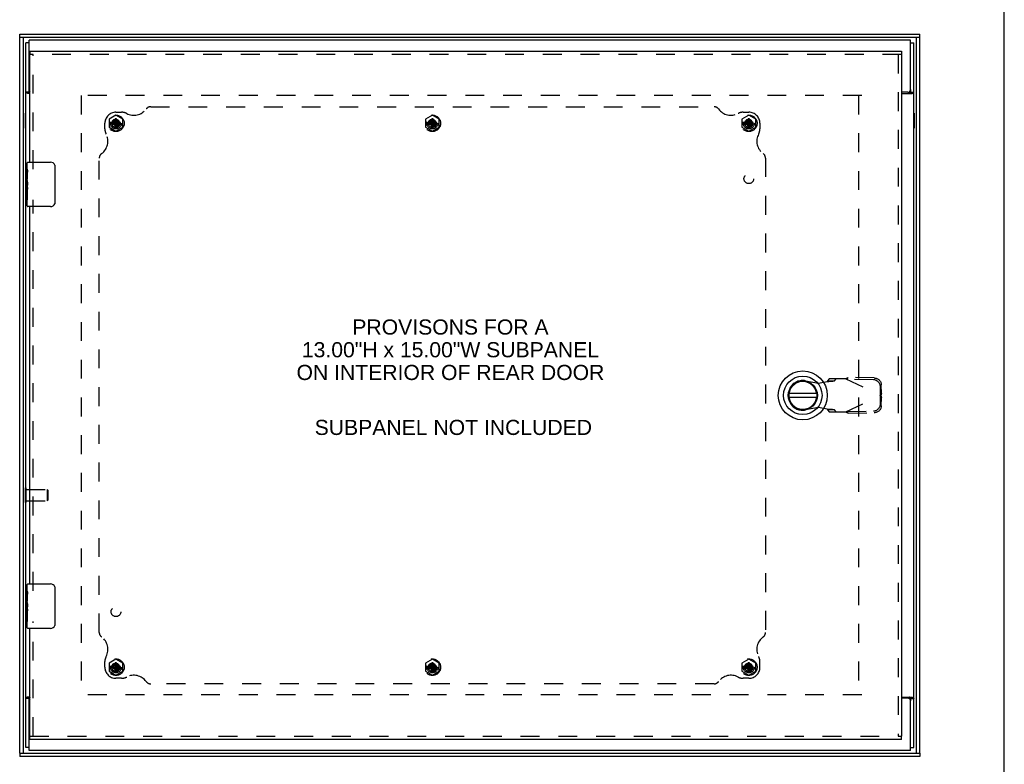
# Model space of a CAD drawing. Header units: inches. Extents: x 0 to 77.3, y 0 to 50.
# Tile 33 of 51: x 55.1 to 77.3, y 16.2 to 33. Entities that reach past the tile are written whole.
import ezdxf

# ---------------------------------------------------------------- set-up
doc = ezdxf.new("R2010")
doc.units = ezdxf.units.IN
doc.header["$LTSCALE"] = 4.25
doc.header["$MEASUREMENT"] = 0
doc.linetypes.add('HIDDEN', pattern=[0.2, 0.1, -0.1])
doc.layers.get('0').update_dxf_attribs({"linetype": 'CONTINUOUS'})
for name, color, linetype in [('DEFAULT_2', 8, 'HIDDEN'), ('DIMENSIONS', 7, 'CONTINUOUS'), ('FRONT_COVER', 7, 'CONTINUOUS'), ('REAR_DOOR', 7, 'CONTINUOUS'), ('SUBPANEL', 7, 'CONTINUOUS')]:
    doc.layers.add(name, color=color, linetype=linetype)
doc.styles.get("Standard").update_dxf_attribs({"font": 'arial.ttf'})

msp = doc.modelspace()

# ---------------------------------------------------------------- linework, layer by layer
at = {"color": 7, "linetype": 'Continuous'}
for p, q in [((77.272727, 0), (77.272727, 50)), ((55.312798, 32.486572), (55.237798, 32.486572)), ((58.069298, 32.553572), (58.069298, 32.549572)), ((58.069298, 32.553572), (58.406298, 32.553572)), ((58.406298, 32.553572), (58.406298, 32.549572)), ((72.069298, 32.553572), (72.069298, 32.549572)), ((72.069298, 32.553572), (72.406298, 32.553572)), ((72.406298, 32.553572), (72.406298, 32.549572)), ((75.162798, 32.486572), (75.237798, 32.486572)), ((55.312798, 31.377631), (55.237798, 31.377631)), ((55.312798, 31.377631), (55.312798, 31.434572)), ((75.162798, 31.434572), (75.162798, 31.377631)), ((75.162798, 31.377631), (75.237798, 31.377631)), ((55.232798, 30.568572), (55.232798, 30.905572)), ((55.232798, 30.905572), (55.237798, 30.905572)), ((75.241798, 30.905572), (75.237798, 30.905572)), ((75.241798, 30.905572), (75.241798, 30.568572)), ((55.232798, 30.568572), (55.237798, 30.568572)), ((75.241798, 30.568572), (75.237798, 30.568572)), ((55.232798, 22.131072), (55.232798, 22.468072)), ((55.232798, 22.468072), (55.237798, 22.468072)), ((55.232798, 22.131072), (55.237798, 22.131072)), ((55.312798, 17.721513), (55.237798, 17.721513)), ((55.312798, 17.664572), (55.312798, 17.721513)), ((75.162798, 17.721513), (75.237798, 17.721513)), ((75.162798, 17.721513), (75.162798, 17.664572)), ((55.312798, 16.612572), (55.237798, 16.612572)), ((75.162798, 16.612572), (75.237798, 16.612572))]:
    msp.add_line(p, q, dxfattribs=at)
at = {"color": 3, "linetype": 'Continuous'}
for p, q in [((55.237798, 16.612572), (55.237798, 32.486572)), ((55.312798, 31.434572), (55.312798, 32.549572)), ((75.162798, 32.549572), (55.312798, 32.549572)), ((75.162798, 31.434572), (75.162798, 32.549572)), ((75.237798, 16.612572), (75.237798, 32.486572)), ((55.332298, 31.347572), (55.280983, 31.347572)), ((75.102798, 31.374572), (74.957298, 31.374572)), ((74.957298, 31.347572), (75.194612, 31.347572)), ((55.332298, 17.751572), (55.280983, 17.751572)), ((74.957298, 17.751572), (75.194612, 17.751572)), ((55.312798, 16.549572), (55.312798, 17.664572)), ((75.102798, 17.724572), (74.957298, 17.724572)), ((75.162798, 16.549572), (75.162798, 17.664572)), ((75.162798, 16.549572), (55.312798, 16.549572))]:
    msp.add_line(p, q, dxfattribs=at)
for points in [[(55.260476, 31.358386), (55.258233, 31.359349), (55.25604, 31.360316), (55.253932, 31.361282), (55.251934, 31.362247), (55.25007, 31.363205), (55.248389, 31.364135), (55.246808, 31.365084), (55.245238, 31.366123), (55.2438, 31.36719), (55.242568, 31.368228), (55.241505, 31.369256), (55.240602, 31.37027), (55.239844, 31.371279), (55.239215, 31.372288), (55.238708, 31.373305), (55.238315, 31.374336), (55.238031, 31.375393), (55.237857, 31.376493), (55.237798, 31.377631)], [(55.280983, 31.347572), (55.279898, 31.348506), (55.278629, 31.349464), (55.277164, 31.350446), (55.27551, 31.35144), (55.273681, 31.35244), (55.271693, 31.353444), (55.269565, 31.354449), (55.267337, 31.355449), (55.265056, 31.356439), (55.260476, 31.358386)], [(75.194612, 31.347572), (75.195697, 31.348506), (75.196966, 31.349464), (75.198431, 31.350446), (75.200085, 31.35144), (75.201914, 31.35244), (75.203902, 31.353444), (75.20603, 31.354449), (75.208258, 31.355449), (75.210539, 31.356439)], [(75.210539, 31.356439), (75.215119, 31.358386), (75.217362, 31.359349), (75.219555, 31.360316), (75.221663, 31.361282), (75.223661, 31.362247), (75.225525, 31.363205), (75.227206, 31.364135), (75.228787, 31.365084), (75.230357, 31.366123), (75.231795, 31.36719), (75.233027, 31.368228), (75.23409, 31.369256), (75.234993, 31.37027), (75.235751, 31.371279), (75.23638, 31.372288), (75.236887, 31.373305), (75.23728, 31.374336), (75.237564, 31.375393), (75.237738, 31.376493), (75.237798, 31.377631)], [(55.265056, 17.742704), (55.260476, 17.740757), (55.258233, 17.739794), (55.25604, 17.738828), (55.253932, 17.737861), (55.251934, 17.736897), (55.25007, 17.735938), (55.248389, 17.735009), (55.246808, 17.734059), (55.245238, 17.73302), (55.2438, 17.731954), (55.242568, 17.730915), (55.241505, 17.729887), (55.240602, 17.728873), (55.239844, 17.727864), (55.239215, 17.726855), (55.238708, 17.725839), (55.238315, 17.724807), (55.238031, 17.72375), (55.237857, 17.722651), (55.237798, 17.721513)], [(55.280983, 17.751572), (55.279898, 17.750637), (55.278629, 17.74968), (55.277164, 17.748698), (55.27551, 17.747704), (55.273681, 17.746703), (55.271693, 17.7457), (55.269565, 17.744694), (55.267337, 17.743694), (55.265056, 17.742704)], [(75.194612, 17.751572), (75.195697, 17.750637), (75.196966, 17.74968), (75.198431, 17.748698), (75.200085, 17.747704), (75.201914, 17.746703), (75.203902, 17.7457), (75.20603, 17.744694), (75.208258, 17.743694), (75.210539, 17.742704), (75.215119, 17.740757)], [(75.215119, 17.740757), (75.217362, 17.739794), (75.219555, 17.738828), (75.221663, 17.737861), (75.223661, 17.736897), (75.225525, 17.735938), (75.227206, 17.735009), (75.228787, 17.734059), (75.230357, 17.73302), (75.231795, 17.731954), (75.233027, 17.730915), (75.23409, 17.729887), (75.234993, 17.728873), (75.235751, 17.727864), (75.23638, 17.726855), (75.236887, 17.725839), (75.23728, 17.724807), (75.237564, 17.72375), (75.237738, 17.722651), (75.237798, 17.721513)]]:
    msp.add_lwpolyline(points, dxfattribs=at)
at = {"color": 7, "linetype": 'Continuous'}
for points in [[(55.332298, 31.356194), (55.332086, 31.356583), (55.331456, 31.357558), (55.330692, 31.358567), (55.329837, 31.359553), (55.328957, 31.36046), (55.328017, 31.361341), (55.326991, 31.36223), (55.325896, 31.363119), (55.324738, 31.364012), (55.323539, 31.364906), (55.32232, 31.365798), (55.321102, 31.366689), (55.319917, 31.367572), (55.318758, 31.368471), (55.317612, 31.369419), (55.316546, 31.370385), (55.315609, 31.371342), (55.314802, 31.372298), (55.314136, 31.373247), (55.313613, 31.374186), (55.313229, 31.375104), (55.312976, 31.375993), (55.312839, 31.376836), (55.312798, 31.377631)], [(75.141949, 31.347572), (75.141788, 31.348675), (75.141713, 31.349741), (75.141721, 31.350769), (75.14181, 31.351768), (75.141978, 31.352743), (75.142226, 31.353704), (75.14256, 31.354661), (75.142985, 31.355618), (75.143509, 31.356583), (75.144139, 31.357558), (75.144903, 31.358567), (75.145758, 31.359553), (75.146638, 31.36046), (75.147578, 31.361341), (75.148604, 31.36223), (75.149699, 31.363119), (75.150857, 31.364012), (75.152056, 31.364906), (75.153275, 31.365798), (75.154493, 31.366689), (75.155678, 31.367572), (75.156837, 31.368471), (75.157983, 31.369419), (75.159049, 31.370385), (75.159987, 31.371342), (75.160793, 31.372298), (75.161459, 31.373247), (75.161982, 31.374186), (75.162366, 31.375104), (75.162619, 31.375993), (75.162756, 31.376836), (75.162798, 31.377631)], [(55.332298, 17.742949), (55.332086, 17.742561), (55.331456, 17.741586), (55.330692, 17.740576), (55.329837, 17.73959), (55.328957, 17.738684), (55.328017, 17.737802), (55.326991, 17.736913), (55.325896, 17.736025), (55.324738, 17.735131), (55.323539, 17.734238), (55.32232, 17.733346), (55.321102, 17.732455), (55.319917, 17.731571), (55.318758, 17.730672), (55.317612, 17.729724), (55.316546, 17.728759), (55.315609, 17.727801), (55.314802, 17.726846), (55.314136, 17.725896), (55.313613, 17.724958), (55.313229, 17.724039), (55.312976, 17.723151), (55.312839, 17.722308), (55.312798, 17.721513)], [(75.141949, 17.751572), (75.141788, 17.750469), (75.141713, 17.749402), (75.141721, 17.748375), (75.14181, 17.747376), (75.141978, 17.746401), (75.142226, 17.745439), (75.14256, 17.744483), (75.142985, 17.743525), (75.143509, 17.742561), (75.144139, 17.741586), (75.144903, 17.740576), (75.145758, 17.73959), (75.146638, 17.738684), (75.147578, 17.737802), (75.148604, 17.736913), (75.149699, 17.736025), (75.150857, 17.735131), (75.152056, 17.734238), (75.153275, 17.733346), (75.154493, 17.732455), (75.155678, 17.731571), (75.156837, 17.730672), (75.157983, 17.729724), (75.159049, 17.728759), (75.159987, 17.727801), (75.160793, 17.726846), (75.161459, 17.725896), (75.161982, 17.724958), (75.162366, 17.724039), (75.162619, 17.723151), (75.162756, 17.722308), (75.162798, 17.721513)]]:
    msp.add_lwpolyline(points, dxfattribs=at)
at = {"color": 3, "linetype": 'Continuous'}
for centre, start, end in [((55.372798, 31.434572), 180, 227.5190879), ((75.102798, 31.434572), 270, 360), ((55.372798, 17.664572), 132.4809121, 180), ((75.102798, 17.664572), 0, 90)]:
    msp.add_arc(centre, 0.06, start, end, dxfattribs=at)
at = {"layer": 'DEFAULT_2', "color": 8, "linetype": 'HIDDEN'}
for p, q in [((74.062798, 31.299572), (56.412798, 31.299572)), ((56.487798, 31.299572), (56.487798, 17.799572)), ((73.987798, 31.299572), (73.987798, 17.799572)), ((55.237798, 22.468072), (55.250798, 22.468072)), ((55.250798, 22.131072), (55.250798, 22.468072)), ((55.250798, 22.423572), (55.722798, 22.423572)), ((55.722798, 22.423572), (55.722798, 22.175572)), ((55.732798, 22.413572), (55.722798, 22.423572)), ((55.732798, 22.413572), (55.732798, 22.185572)), ((55.250798, 22.175572), (55.722798, 22.175572)), ((55.732798, 22.185572), (55.722798, 22.175572)), ((55.237798, 22.131072), (55.250798, 22.131072)), ((74.062798, 17.799572), (56.412798, 17.799572))]:
    msp.add_line(p, q, dxfattribs=at)
at = {"layer": 'FRONT_COVER', "color": 7, "linetype": 'Continuous'}
for p, q in [((55.102798, 32.609572), (55.102798, 32.684572)), ((75.372798, 32.609572), (55.102798, 32.609572)), ((55.177798, 32.609572), (55.177798, 16.489572)), ((75.297798, 16.489572), (75.297798, 32.609572)), ((75.372798, 32.609572), (75.372798, 32.684572)), ((55.102798, 16.489572), (55.102798, 16.414572)), ((55.102798, 16.489572), (75.372798, 16.489572)), ((75.372798, 16.489572), (75.372798, 16.414572))]:
    msp.add_line(p, q, dxfattribs=at)
at = {"layer": 'FRONT_COVER', "color": 3, "linetype": 'Continuous'}
for p, q in [((55.102798, 32.684572), (75.372798, 32.684572)), ((55.102798, 16.489572), (55.102798, 32.609572)), ((75.372798, 16.489572), (75.372798, 32.609572)), ((75.372798, 16.414572), (55.102798, 16.414572))]:
    msp.add_line(p, q, dxfattribs=at)
at = {"layer": 'REAR_DOOR', "color": 7, "linetype": 'Continuous'}
for p, q in [((55.332298, 32.299572), (55.332298, 32.224572)), ((74.957298, 32.299572), (74.957298, 32.224572)), ((55.272298, 29.640612), (55.272298, 29.784572)), ((55.287298, 29.799572), (55.797298, 29.799572)), ((55.272298, 29.561621), (55.272298, 29.637436)), ((55.281246, 29.582509), (55.272298, 29.582509)), ((55.272306, 29.551064), (55.272298, 29.561621)), ((55.272306, 29.414746), (55.272306, 29.551064)), ((55.282298, 29.414746), (55.282298, 29.571546)), ((55.897205, 29.699572), (55.897205, 28.899572)), ((55.272298, 29.384666), (55.272298, 29.414746)), ((55.275084, 29.351889), (55.272298, 29.351889)), ((55.272306, 29.414746), (55.282298, 29.414746)), ((55.282298, 29.231077), (55.282298, 29.284063)), ((55.272298, 29.220106), (55.281557, 29.220106)), ((55.272298, 29.184132), (55.282298, 29.184132)), ((55.272306, 28.95376), (55.272306, 29.121257)), ((55.272306, 29.121257), (55.282298, 29.121257)), ((55.282298, 28.95376), (55.282298, 29.184132)), ((55.272298, 28.814572), (55.272298, 28.95376)), ((55.272306, 28.95376), (55.282298, 28.95376)), ((55.797298, 28.799572), (55.287298, 28.799572)), ((73.047989, 24.586643), (72.423008, 24.586643)), ((72.423008, 24.507902), (73.047989, 24.507902)), ((55.272298, 20.140612), (55.272298, 20.284572)), ((55.287298, 20.299572), (55.797298, 20.299572)), ((55.897205, 20.199572), (55.897205, 19.399572)), ((55.272298, 20.061621), (55.272298, 20.137436)), ((55.281246, 20.082509), (55.272298, 20.082509)), ((55.272306, 20.051064), (55.272298, 20.061621)), ((55.272306, 19.914746), (55.272306, 20.051064)), ((55.282298, 19.914746), (55.282298, 20.071546)), ((55.272298, 19.884666), (55.272298, 19.914746)), ((55.272298, 19.776068), (55.272298, 19.88222)), ((55.275084, 19.851889), (55.272298, 19.851889)), ((55.272305, 19.760673), (55.272298, 19.776068)), ((55.272306, 19.914746), (55.282298, 19.914746)), ((55.282298, 19.731077), (55.282298, 19.784063)), ((55.272298, 19.720106), (55.281557, 19.720106)), ((55.272298, 19.684132), (55.282298, 19.684132)), ((55.272306, 19.45376), (55.272306, 19.621257)), ((55.272306, 19.621257), (55.282298, 19.621257)), ((55.282298, 19.45376), (55.282298, 19.684132)), ((55.272298, 19.314572), (55.272298, 19.45376)), ((55.272306, 19.45376), (55.282298, 19.45376)), ((55.797298, 19.299572), (55.287298, 19.299572)), ((55.332298, 16.799572), (55.332298, 16.874572)), ((74.957298, 16.799572), (74.957298, 16.874572))]:
    msp.add_line(p, q, dxfattribs=at)
at = {"layer": 'REAR_DOOR', "color": 3, "linetype": 'Continuous'}
for p, q in [((55.332298, 32.299572), (74.957298, 32.299572)), ((55.332298, 29.799572), (55.332298, 32.224572)), ((74.957298, 32.224572), (74.957298, 16.874572)), ((55.332298, 20.299572), (55.332298, 28.799572)), ((55.332298, 16.874572), (55.332298, 19.299572)), ((74.957298, 16.799572), (55.332298, 16.799572))]:
    msp.add_line(p, q, dxfattribs=at)
at = {"layer": 'REAR_DOOR', "color": 8, "linetype": 'HIDDEN'}
for p, q in [((74.957298, 32.224572), (55.332298, 32.224572)), ((55.407298, 29.644572), (55.407298, 32.224572)), ((74.882298, 32.224572), (74.882298, 16.874572)), ((57.269798, 30.854705), (57.113798, 30.764638)), ((57.425798, 30.764638), (57.269798, 30.854705)), ((64.394798, 30.854705), (64.238798, 30.764638)), ((64.550798, 30.764638), (64.394798, 30.854705)), ((71.519798, 30.854705), (71.363798, 30.764638)), ((71.675798, 30.764638), (71.519798, 30.854705)), ((57.113798, 30.764638), (57.113798, 30.584505)), ((57.171512, 30.690072), (57.170531, 30.690035)), ((57.170531, 30.690035), (57.369064, 30.659108)), ((57.170531, 30.659108), (57.369064, 30.690035)), ((57.170531, 30.659108), (57.171512, 30.659072)), ((57.201298, 30.690072), (57.171512, 30.690072)), ((57.171512, 30.659072), (57.201298, 30.659072)), ((57.175798, 30.674572), (57.269798, 30.674572)), ((57.234898, 30.709471), (57.201298, 30.690072)), ((57.201298, 30.690072), (57.338298, 30.659072)), ((57.201298, 30.659072), (57.338298, 30.690072)), ((57.201298, 30.659072), (57.234898, 30.639672)), ((57.254298, 30.743072), (57.234898, 30.709471)), ((57.234898, 30.639672), (57.304697, 30.709471)), ((57.234898, 30.709471), (57.304697, 30.639672)), ((57.234898, 30.639672), (57.254298, 30.606072)), ((57.254334, 30.773838), (57.254297, 30.772856)), ((57.254298, 30.772857), (57.254298, 30.743072)), ((57.254298, 30.606072), (57.285298, 30.743072)), ((57.285298, 30.606072), (57.254298, 30.743072)), ((57.254298, 30.606072), (57.254298, 30.576286)), ((57.254334, 30.575305), (57.285261, 30.773838)), ((57.285261, 30.575305), (57.254334, 30.773838)), ((57.269798, 30.674572), (57.269798, 30.600572)), ((57.285298, 30.772857), (57.285261, 30.773838)), ((57.285298, 30.743072), (57.285298, 30.772857)), ((57.304697, 30.709471), (57.285298, 30.743072)), ((57.285298, 30.606072), (57.304697, 30.639672)), ((57.285298, 30.576286), (57.285298, 30.606072)), ((57.338298, 30.690072), (57.304697, 30.709471)), ((57.304697, 30.639672), (57.338298, 30.659072)), ((57.368083, 30.690072), (57.338298, 30.690072)), ((57.338298, 30.659072), (57.368083, 30.659072)), ((57.369064, 30.690035), (57.368083, 30.690072)), ((57.368083, 30.659072), (57.369064, 30.659108)), ((57.425798, 30.584505), (57.425798, 30.764638)), ((64.238798, 30.764638), (64.238798, 30.584505)), ((64.296512, 30.690072), (64.295531, 30.690035)), ((64.295531, 30.690035), (64.494064, 30.659108)), ((64.295531, 30.659108), (64.494064, 30.690035)), ((64.295531, 30.659108), (64.296512, 30.659072)), ((64.326298, 30.690072), (64.296512, 30.690072)), ((64.296512, 30.659072), (64.326298, 30.659072)), ((64.300798, 30.674572), (64.394798, 30.674572)), ((64.359898, 30.709471), (64.326298, 30.690072)), ((64.326298, 30.659072), (64.463298, 30.690072)), ((64.326298, 30.690072), (64.463298, 30.659072)), ((64.326298, 30.659072), (64.359898, 30.639672)), ((64.379298, 30.743072), (64.359898, 30.709471)), ((64.359898, 30.639672), (64.429697, 30.709471)), ((64.359898, 30.709471), (64.429697, 30.639672)), ((64.359898, 30.639672), (64.379298, 30.606072)), ((64.379334, 30.773838), (64.379297, 30.772856)), ((64.379298, 30.772857), (64.379298, 30.743072)), ((64.379298, 30.606072), (64.410298, 30.743072)), ((64.410298, 30.606072), (64.379298, 30.743072)), ((64.379298, 30.606072), (64.379298, 30.576286)), ((64.379334, 30.575305), (64.410261, 30.773838)), ((64.410261, 30.575305), (64.379334, 30.773838)), ((64.394798, 30.674572), (64.394798, 30.600572)), ((64.410298, 30.772857), (64.410261, 30.773838)), ((64.410298, 30.743072), (64.410298, 30.772857)), ((64.429697, 30.709471), (64.410298, 30.743072)), ((64.410298, 30.606072), (64.429697, 30.639672)), ((64.410298, 30.576286), (64.410298, 30.606072)), ((64.463298, 30.690072), (64.429697, 30.709471)), ((64.429697, 30.639672), (64.463298, 30.659072)), ((64.493083, 30.690072), (64.463298, 30.690072)), ((64.463298, 30.659072), (64.493083, 30.659072)), ((64.494064, 30.690035), (64.493083, 30.690072)), ((64.493083, 30.659072), (64.494064, 30.659108)), ((64.550798, 30.584505), (64.550798, 30.764638)), ((71.363798, 30.764638), (71.363798, 30.584505)), ((71.421512, 30.690072), (71.420531, 30.690035)), ((71.420531, 30.659108), (71.619064, 30.690035)), ((71.420531, 30.690035), (71.619064, 30.659108)), ((71.420531, 30.659108), (71.421512, 30.659072)), ((71.451298, 30.690072), (71.421512, 30.690072)), ((71.421512, 30.659072), (71.451298, 30.659072)), ((71.425798, 30.674572), (71.519798, 30.674572)), ((71.484898, 30.709471), (71.451298, 30.690072)), ((71.451298, 30.659072), (71.588298, 30.690072)), ((71.451298, 30.690072), (71.588298, 30.659072)), ((71.451298, 30.659072), (71.484898, 30.639672)), ((71.504298, 30.743072), (71.484898, 30.709471)), ((71.484898, 30.639672), (71.554697, 30.709471)), ((71.484898, 30.709471), (71.554697, 30.639672)), ((71.484898, 30.639672), (71.504298, 30.606072)), ((71.504334, 30.773838), (71.504297, 30.772856)), ((71.504298, 30.772857), (71.504298, 30.743072)), ((71.504298, 30.606072), (71.535298, 30.743072)), ((71.535298, 30.606072), (71.504298, 30.743072)), ((71.504298, 30.606072), (71.504298, 30.576286)), ((71.504334, 30.575305), (71.535261, 30.773838)), ((71.535261, 30.575305), (71.504334, 30.773838)), ((71.519798, 30.674572), (71.519798, 30.600572)), ((71.535298, 30.772857), (71.535261, 30.773838)), ((71.535298, 30.743072), (71.535298, 30.772857)), ((71.554697, 30.709471), (71.535298, 30.743072)), ((71.535298, 30.606072), (71.554697, 30.639672)), ((71.535298, 30.576286), (71.535298, 30.606072)), ((71.588298, 30.690072), (71.554697, 30.709471)), ((71.554697, 30.639672), (71.588298, 30.659072)), ((71.618083, 30.690072), (71.588298, 30.690072)), ((71.588298, 30.659072), (71.618083, 30.659072)), ((71.619064, 30.690035), (71.618083, 30.690072)), ((71.618083, 30.659072), (71.619064, 30.659108)), ((71.675798, 30.584505), (71.675798, 30.764638)), ((57.113798, 30.584505), (57.269798, 30.494438)), ((57.254298, 30.576286), (57.254334, 30.575305)), ((57.269798, 30.494438), (57.425798, 30.584505)), ((57.285261, 30.575305), (57.285298, 30.576286)), ((64.238798, 30.584505), (64.394798, 30.494438)), ((64.379298, 30.576286), (64.379334, 30.575305)), ((64.394798, 30.494438), (64.550798, 30.584505)), ((64.410261, 30.575305), (64.410298, 30.576286)), ((71.363798, 30.584505), (71.519798, 30.494438)), ((71.504298, 30.576286), (71.504334, 30.575305)), ((71.519798, 30.494438), (71.675798, 30.584505)), ((71.535261, 30.575305), (71.535298, 30.576286)), ((55.407298, 20.144572), (55.407298, 28.954572)), ((72.79552, 24.876466), (73.08986, 24.822832)), ((73.08986, 24.822832), (73.286711, 24.860687)), ((73.332172, 24.921257), (73.290588, 24.875204)), ((73.290588, 24.875204), (73.445676, 24.875204)), ((73.705971, 24.921257), (73.332172, 24.921257)), ((73.445676, 24.875204), (73.48726, 24.921257)), ((73.705971, 24.921257), (74.493373, 24.547241)), ((73.734254, 24.907822), (73.754009, 24.949412)), ((74.324723, 24.897742), (73.734254, 24.907822)), ((74.344478, 24.939331), (73.754009, 24.949412)), ((74.486991, 24.550272), (74.483603, 24.743209)), ((74.506746, 24.591862), (74.503358, 24.784799)), ((73.705971, 24.173225), (74.493373, 24.547241)), ((74.483603, 24.351273), (74.486991, 24.54421)), ((74.506746, 24.591862), (74.486991, 24.550272)), ((74.486991, 24.54421), (74.506746, 24.50262)), ((74.497921, 24.562296), (74.493373, 24.547241)), ((74.503358, 24.309684), (74.506746, 24.50262)), ((74.506746, 24.591862), (74.504588, 24.584582)), ((73.08986, 24.27165), (72.79552, 24.218016)), ((73.286711, 24.233795), (73.08986, 24.27165)), ((73.445676, 24.219278), (73.290588, 24.219278)), ((73.290588, 24.219278), (73.332172, 24.173225)), ((73.332172, 24.173225), (73.705971, 24.173225)), ((73.48726, 24.173225), (73.445676, 24.219278)), ((73.734254, 24.18666), (74.324723, 24.19674)), ((73.754009, 24.14507), (73.734254, 24.18666)), ((73.754009, 24.14507), (74.344478, 24.155151)), ((55.407298, 16.874572), (55.407298, 19.454572)), ((57.269798, 18.604705), (57.113798, 18.514638)), ((57.113798, 18.514638), (57.113798, 18.334505)), ((57.171512, 18.440072), (57.170531, 18.440035)), ((57.170531, 18.440035), (57.369064, 18.409108)), ((57.170531, 18.409108), (57.369064, 18.440035)), ((57.170531, 18.409108), (57.171512, 18.409072)), ((57.201298, 18.440072), (57.171512, 18.440072)), ((57.171512, 18.409072), (57.201298, 18.409072)), ((57.175798, 18.424572), (57.269798, 18.424572)), ((57.234898, 18.459471), (57.201298, 18.440072)), ((57.201298, 18.440072), (57.338298, 18.409072)), ((57.201298, 18.409072), (57.338298, 18.440072)), ((57.201298, 18.409072), (57.234898, 18.389672)), ((57.254298, 18.493072), (57.234898, 18.459471)), ((57.234898, 18.459471), (57.304697, 18.389672)), ((57.234898, 18.389672), (57.304697, 18.459471)), ((57.254334, 18.523838), (57.254297, 18.522856)), ((57.254298, 18.522857), (57.254298, 18.493072)), ((57.285298, 18.356072), (57.254298, 18.493072)), ((57.254298, 18.356072), (57.285298, 18.493072)), ((57.285261, 18.325305), (57.254334, 18.523838)), ((57.254334, 18.325305), (57.285261, 18.523838)), ((57.425798, 18.514638), (57.269798, 18.604705)), ((57.269798, 18.424572), (57.269798, 18.350572)), ((57.285298, 18.522857), (57.285261, 18.523838)), ((57.285298, 18.493072), (57.285298, 18.522857)), ((57.304697, 18.459471), (57.285298, 18.493072)), ((57.338298, 18.440072), (57.304697, 18.459471)), ((57.304697, 18.389672), (57.338298, 18.409072)), ((57.368083, 18.440072), (57.338298, 18.440072)), ((57.338298, 18.409072), (57.368083, 18.409072)), ((57.369064, 18.440035), (57.368083, 18.440072)), ((57.368083, 18.409072), (57.369064, 18.409108)), ((57.425798, 18.334505), (57.425798, 18.514638)), ((64.394798, 18.604705), (64.238798, 18.514638)), ((64.238798, 18.514638), (64.238798, 18.334505)), ((64.296512, 18.440072), (64.295531, 18.440035)), ((64.295531, 18.440035), (64.494064, 18.409108)), ((64.295531, 18.409108), (64.494064, 18.440035)), ((64.295531, 18.409108), (64.296512, 18.409072)), ((64.326298, 18.440072), (64.296512, 18.440072)), ((64.296512, 18.409072), (64.326298, 18.409072)), ((64.300798, 18.424572), (64.394798, 18.424572)), ((64.359898, 18.459471), (64.326298, 18.440072)), ((64.326298, 18.440072), (64.463298, 18.409072)), ((64.326298, 18.409072), (64.463298, 18.440072)), ((64.326298, 18.409072), (64.359898, 18.389672)), ((64.379298, 18.493072), (64.359898, 18.459471)), ((64.359898, 18.459471), (64.429697, 18.389672)), ((64.359898, 18.389672), (64.429697, 18.459471)), ((64.379334, 18.523838), (64.379297, 18.522856)), ((64.379298, 18.522857), (64.379298, 18.493072)), ((64.410298, 18.356072), (64.379298, 18.493072)), ((64.379298, 18.356072), (64.410298, 18.493072)), ((64.410261, 18.325305), (64.379334, 18.523838)), ((64.379334, 18.325305), (64.410261, 18.523838)), ((64.550798, 18.514638), (64.394798, 18.604705)), ((64.394798, 18.424572), (64.394798, 18.350572)), ((64.410298, 18.522857), (64.410261, 18.523838)), ((64.410298, 18.493072), (64.410298, 18.522857)), ((64.429697, 18.459471), (64.410298, 18.493072)), ((64.463298, 18.440072), (64.429697, 18.459471)), ((64.429697, 18.389672), (64.463298, 18.409072)), ((64.493083, 18.440072), (64.463298, 18.440072)), ((64.463298, 18.409072), (64.493083, 18.409072)), ((64.494064, 18.440035), (64.493083, 18.440072)), ((64.493083, 18.409072), (64.494064, 18.409108)), ((64.550798, 18.334505), (64.550798, 18.514638)), ((71.519798, 18.604705), (71.363798, 18.514638)), ((71.363798, 18.514638), (71.363798, 18.334505)), ((71.421512, 18.440072), (71.420531, 18.440035)), ((71.420531, 18.409108), (71.619064, 18.440035)), ((71.420531, 18.440035), (71.619064, 18.409108)), ((71.420531, 18.409108), (71.421512, 18.409072)), ((71.451298, 18.440072), (71.421512, 18.440072)), ((71.421512, 18.409072), (71.451298, 18.409072)), ((71.425798, 18.424572), (71.519798, 18.424572)), ((71.484898, 18.459471), (71.451298, 18.440072)), ((71.451298, 18.409072), (71.588298, 18.440072)), ((71.451298, 18.440072), (71.588298, 18.409072)), ((71.451298, 18.409072), (71.484898, 18.389672)), ((71.504298, 18.493072), (71.484898, 18.459471)), ((71.484898, 18.459471), (71.554697, 18.389672)), ((71.484898, 18.389672), (71.554697, 18.459471)), ((71.504334, 18.523838), (71.504297, 18.522856)), ((71.504298, 18.522857), (71.504298, 18.493072)), ((71.535298, 18.356072), (71.504298, 18.493072)), ((71.504298, 18.356072), (71.535298, 18.493072)), ((71.535261, 18.325305), (71.504334, 18.523838)), ((71.504334, 18.325305), (71.535261, 18.523838)), ((71.675798, 18.514638), (71.519798, 18.604705)), ((71.519798, 18.424572), (71.519798, 18.350572)), ((71.535298, 18.522857), (71.535261, 18.523838)), ((71.535298, 18.493072), (71.535298, 18.522857)), ((71.554697, 18.459471), (71.535298, 18.493072)), ((71.588298, 18.440072), (71.554697, 18.459471)), ((71.554697, 18.389672), (71.588298, 18.409072)), ((71.618083, 18.440072), (71.588298, 18.440072)), ((71.588298, 18.409072), (71.618083, 18.409072)), ((71.619064, 18.440035), (71.618083, 18.440072)), ((71.618083, 18.409072), (71.619064, 18.409108)), ((71.675798, 18.334505), (71.675798, 18.514638)), ((57.113798, 18.334505), (57.269798, 18.244438)), ((57.234898, 18.389672), (57.254298, 18.356072)), ((57.254298, 18.356072), (57.254298, 18.326286)), ((57.254298, 18.326286), (57.254334, 18.325305)), ((57.269798, 18.244438), (57.425798, 18.334505)), ((57.285261, 18.325305), (57.285298, 18.326286)), ((57.285298, 18.356072), (57.304697, 18.389672)), ((57.285298, 18.326286), (57.285298, 18.356072)), ((64.238798, 18.334505), (64.394798, 18.244438)), ((64.359898, 18.389672), (64.379298, 18.356072)), ((64.379298, 18.356072), (64.379298, 18.326286)), ((64.379298, 18.326286), (64.379334, 18.325305)), ((64.394798, 18.244438), (64.550798, 18.334505)), ((64.410261, 18.325305), (64.410298, 18.326286)), ((64.410298, 18.356072), (64.429697, 18.389672)), ((64.410298, 18.326286), (64.410298, 18.356072)), ((71.363798, 18.334505), (71.519798, 18.244438)), ((71.484898, 18.389672), (71.504298, 18.356072)), ((71.504298, 18.356072), (71.504298, 18.326286)), ((71.504298, 18.326286), (71.504334, 18.325305)), ((71.519798, 18.244438), (71.675798, 18.334505)), ((71.535261, 18.325305), (71.535298, 18.326286)), ((71.535298, 18.356072), (71.554697, 18.389672)), ((71.535298, 18.326286), (71.535298, 18.356072)), ((55.332298, 16.874572), (74.957298, 16.874572))]:
    msp.add_line(p, q, dxfattribs=at)
for points in [[(57.170531, 30.690035), (57.170402, 30.684884), (57.170324, 30.679741), (57.170296, 30.674572), (57.170324, 30.669402), (57.170402, 30.664259), (57.170531, 30.659108)], [(57.269798, 30.774072), (57.267203, 30.774065), (57.264617, 30.774046), (57.262037, 30.774013), (57.259464, 30.773968), (57.256897, 30.773909), (57.254334, 30.773838)], [(57.266591, 30.589637), (57.267458, 30.592515), (57.26828, 30.595297), (57.26906, 30.597983), (57.269798, 30.600572)], [(57.285261, 30.773838), (57.282699, 30.773909), (57.280133, 30.773968), (57.27756, 30.774013), (57.274979, 30.774046), (57.272393, 30.774065), (57.269798, 30.774072)], [(57.369064, 30.659108), (57.369193, 30.664259), (57.369271, 30.669402), (57.369299, 30.674572), (57.369271, 30.679741), (57.369193, 30.684884), (57.369064, 30.690035)], [(64.295531, 30.690035), (64.295402, 30.684884), (64.295324, 30.679741), (64.295296, 30.674572), (64.295324, 30.669402), (64.295402, 30.664259), (64.295531, 30.659108)], [(64.394798, 30.774072), (64.392203, 30.774065), (64.389617, 30.774046), (64.387037, 30.774013), (64.384464, 30.773968), (64.381897, 30.773909), (64.379334, 30.773838)], [(64.391591, 30.589637), (64.392458, 30.592515), (64.39328, 30.595297), (64.39406, 30.597983), (64.394798, 30.600572)], [(64.410261, 30.773838), (64.407699, 30.773909), (64.405133, 30.773968), (64.40256, 30.774013), (64.399979, 30.774046), (64.397393, 30.774065), (64.394798, 30.774072)], [(64.494064, 30.659108), (64.494193, 30.664259), (64.494271, 30.669402), (64.494299, 30.674572), (64.494271, 30.679741), (64.494193, 30.684884), (64.494064, 30.690035)], [(71.420531, 30.690035), (71.420402, 30.684884), (71.420324, 30.679741), (71.420296, 30.674572), (71.420324, 30.669402), (71.420402, 30.664259), (71.420531, 30.659108)], [(71.519798, 30.774072), (71.517203, 30.774065), (71.514617, 30.774046), (71.512037, 30.774013), (71.509464, 30.773968), (71.506897, 30.773909), (71.504334, 30.773838)], [(71.516591, 30.589637), (71.517458, 30.592515), (71.51828, 30.595297), (71.51906, 30.597983), (71.519798, 30.600572)], [(71.535261, 30.773838), (71.532699, 30.773909), (71.530133, 30.773968), (71.52756, 30.774013), (71.524979, 30.774046), (71.522393, 30.774065), (71.519798, 30.774072)], [(71.619064, 30.659108), (71.619193, 30.664259), (71.619271, 30.669402), (71.619299, 30.674572), (71.619271, 30.679741), (71.619193, 30.684884), (71.619064, 30.690035)], [(57.266591, 30.589637), (57.262631, 30.588702), (57.258356, 30.588019), (57.25373, 30.587565), (57.248825, 30.587408), (57.243703, 30.587607), (57.238434, 30.588171), (57.233133, 30.589132), (57.227794, 30.590479)], [(57.254334, 30.575305), (57.256896, 30.575234), (57.259462, 30.575176), (57.262035, 30.57513), (57.264616, 30.575098), (57.267202, 30.575078), (57.269798, 30.575072)], [(57.269798, 30.575072), (57.272392, 30.575078), (57.274978, 30.575098), (57.277558, 30.57513), (57.280131, 30.575176), (57.282698, 30.575234), (57.285261, 30.575305)], [(64.391591, 30.589637), (64.387631, 30.588702), (64.383356, 30.588019), (64.37873, 30.587565), (64.373825, 30.587408), (64.368703, 30.587607), (64.363434, 30.588171), (64.358133, 30.589132), (64.352794, 30.590479)], [(64.379334, 30.575305), (64.381896, 30.575234), (64.384462, 30.575176), (64.387035, 30.57513), (64.389616, 30.575098), (64.392202, 30.575078), (64.394798, 30.575072)], [(64.394798, 30.575072), (64.397392, 30.575078), (64.399978, 30.575098), (64.402558, 30.57513), (64.405131, 30.575176), (64.407698, 30.575234), (64.410261, 30.575305)], [(71.516591, 30.589637), (71.512631, 30.588702), (71.508356, 30.588019), (71.50373, 30.587565), (71.498825, 30.587408), (71.493703, 30.587607), (71.488434, 30.588171), (71.483133, 30.589132), (71.477794, 30.590479)], [(71.504334, 30.575305), (71.506896, 30.575234), (71.509462, 30.575176), (71.512035, 30.57513), (71.514616, 30.575098), (71.517202, 30.575078), (71.519798, 30.575072)], [(71.519798, 30.575072), (71.522392, 30.575078), (71.524978, 30.575098), (71.527558, 30.57513), (71.530131, 30.575176), (71.532698, 30.575234), (71.535261, 30.575305)], [(73.286711, 24.860687), (73.302784, 24.861724), (73.318696, 24.862761), (73.33429, 24.863798), (73.349411, 24.864835), (73.363909, 24.865872), (73.377641, 24.866909), (73.390467, 24.867946), (73.402263, 24.868983), (73.412911, 24.87002), (73.422305, 24.871057), (73.430351, 24.872094), (73.436969, 24.87313), (73.442095, 24.874167), (73.445676, 24.875204)], [(73.290588, 24.875204), (73.290326, 24.872785), (73.289868, 24.870365), (73.289242, 24.867946), (73.288479, 24.865526), (73.28762, 24.863107), (73.286711, 24.860687)], [(73.705971, 24.921257), (73.714025, 24.926049), (73.72207, 24.930824), (73.7301, 24.935565), (73.738105, 24.940255), (73.746077, 24.944876), (73.754009, 24.949412)], [(74.483603, 24.743209), (74.48257, 24.758213), (74.480069, 24.772945), (74.476076, 24.787471), (74.470664, 24.80159), (74.463868, 24.815161), (74.45577, 24.828065), (74.446434, 24.840171), (74.435962, 24.851376), (74.424441, 24.861561), (74.411993, 24.870644), (74.398723, 24.878522), (74.384767, 24.885136), (74.370247, 24.890404), (74.355307, 24.894291), (74.340155, 24.89673), (74.324723, 24.897742)], [(74.344478, 24.939331), (74.359911, 24.938319), (74.375063, 24.935881), (74.390003, 24.931993), (74.404524, 24.926724), (74.41848, 24.92011), (74.43175, 24.912232), (74.444198, 24.903149), (74.455719, 24.892964), (74.46619, 24.881759), (74.475527, 24.869653), (74.483624, 24.856748), (74.49042, 24.843177), (74.495832, 24.829059), (74.499824, 24.814533), (74.502325, 24.799802), (74.503358, 24.784799)], [(74.493373, 24.547241), (74.497921, 24.532186), (74.500169, 24.5247)], [(74.504588, 24.584582), (74.500169, 24.569782), (74.497921, 24.562296)], [(74.500169, 24.5247), (74.504588, 24.5099), (74.506746, 24.50262)], [(73.445676, 24.219278), (73.442095, 24.220315), (73.43697, 24.221352), (73.430351, 24.222388), (73.422306, 24.223425), (73.412912, 24.224462), (73.402264, 24.225499), (73.390468, 24.226536), (73.377642, 24.227573), (73.363911, 24.22861), (73.349412, 24.229647), (73.334291, 24.230684), (73.318697, 24.231721), (73.302784, 24.232758), (73.286711, 24.233795)], [(73.286711, 24.233795), (73.28762, 24.231375), (73.288479, 24.228956), (73.289242, 24.226536), (73.289868, 24.224117), (73.290326, 24.221697), (73.290588, 24.219278)], [(73.754009, 24.14507), (73.746077, 24.149606), (73.738105, 24.154227), (73.7301, 24.158917), (73.72207, 24.163658), (73.714025, 24.168433), (73.705971, 24.173225)], [(74.324723, 24.19674), (74.340156, 24.197752), (74.355308, 24.200191), (74.370248, 24.204079), (74.384769, 24.209347), (74.398725, 24.215961), (74.411995, 24.22384), (74.424443, 24.232922), (74.435964, 24.243107), (74.446435, 24.254313), (74.455772, 24.266419), (74.463869, 24.279323), (74.470665, 24.292894), (74.476077, 24.307013), (74.480069, 24.321539), (74.48257, 24.336269), (74.483603, 24.351273)], [(74.503358, 24.309684), (74.502325, 24.294679), (74.499824, 24.279948), (74.495831, 24.265422), (74.490419, 24.251303), (74.483623, 24.237732), (74.475525, 24.224827), (74.466189, 24.212721), (74.455717, 24.201516), (74.444196, 24.191331), (74.431748, 24.182249), (74.418478, 24.174371), (74.404522, 24.167757), (74.390002, 24.162489), (74.375062, 24.158601), (74.35991, 24.156163), (74.344478, 24.155151)], [(57.170531, 18.440035), (57.170402, 18.434884), (57.170324, 18.429741), (57.170296, 18.424572), (57.170324, 18.419402), (57.170402, 18.414259), (57.170531, 18.409108)], [(57.269798, 18.524072), (57.267203, 18.524065), (57.264617, 18.524046), (57.262037, 18.524013), (57.259464, 18.523968), (57.256897, 18.523909), (57.254334, 18.523838)], [(57.285261, 18.523838), (57.282699, 18.523909), (57.280133, 18.523968), (57.27756, 18.524013), (57.274979, 18.524046), (57.272393, 18.524065), (57.269798, 18.524072)], [(57.369064, 18.409108), (57.369193, 18.414259), (57.369271, 18.419402), (57.369299, 18.424572), (57.369271, 18.429741), (57.369193, 18.434884), (57.369064, 18.440035)], [(64.295531, 18.440035), (64.295402, 18.434884), (64.295324, 18.429741), (64.295296, 18.424572), (64.295324, 18.419402), (64.295402, 18.414259), (64.295531, 18.409108)], [(64.394798, 18.524072), (64.392203, 18.524065), (64.389617, 18.524046), (64.387037, 18.524013), (64.384464, 18.523968), (64.381897, 18.523909), (64.379334, 18.523838)], [(64.410261, 18.523838), (64.407699, 18.523909), (64.405133, 18.523968), (64.40256, 18.524013), (64.399979, 18.524046), (64.397393, 18.524065), (64.394798, 18.524072)], [(64.494064, 18.409108), (64.494193, 18.414259), (64.494271, 18.419402), (64.494299, 18.424572), (64.494271, 18.429741), (64.494193, 18.434884), (64.494064, 18.440035)], [(71.420531, 18.440035), (71.420402, 18.434884), (71.420324, 18.429741), (71.420296, 18.424572), (71.420324, 18.419402), (71.420402, 18.414259), (71.420531, 18.409108)], [(71.519798, 18.524072), (71.517203, 18.524065), (71.514617, 18.524046), (71.512037, 18.524013), (71.509464, 18.523968), (71.506897, 18.523909), (71.504334, 18.523838)], [(71.535261, 18.523838), (71.532699, 18.523909), (71.530133, 18.523968), (71.52756, 18.524013), (71.524979, 18.524046), (71.522393, 18.524065), (71.519798, 18.524072)], [(71.619064, 18.409108), (71.619193, 18.414259), (71.619271, 18.419402), (71.619299, 18.424572), (71.619271, 18.429741), (71.619193, 18.434884), (71.619064, 18.440035)], [(57.266591, 18.339637), (57.262631, 18.338702), (57.258356, 18.338019), (57.25373, 18.337565), (57.248825, 18.337408), (57.243703, 18.337607), (57.238434, 18.338171), (57.233133, 18.339132), (57.227794, 18.340479)], [(57.254334, 18.325305), (57.256896, 18.325234), (57.259462, 18.325176), (57.262035, 18.32513), (57.264616, 18.325098), (57.267202, 18.325078), (57.269798, 18.325072)], [(57.266591, 18.339637), (57.267458, 18.342515), (57.26828, 18.345297), (57.26906, 18.347983), (57.269798, 18.350572)], [(57.269798, 18.325072), (57.272392, 18.325078), (57.274978, 18.325098), (57.277558, 18.32513), (57.280131, 18.325176), (57.282698, 18.325234), (57.285261, 18.325305)], [(64.391591, 18.339637), (64.387631, 18.338702), (64.383356, 18.338019), (64.37873, 18.337565), (64.373825, 18.337408), (64.368703, 18.337607), (64.363434, 18.338171), (64.358133, 18.339132), (64.352794, 18.340479)], [(64.379334, 18.325305), (64.381896, 18.325234), (64.384462, 18.325176), (64.387035, 18.32513), (64.389616, 18.325098), (64.392202, 18.325078), (64.394798, 18.325072)], [(64.391591, 18.339637), (64.392458, 18.342515), (64.39328, 18.345297), (64.39406, 18.347983), (64.394798, 18.350572)], [(64.394798, 18.325072), (64.397392, 18.325078), (64.399978, 18.325098), (64.402558, 18.32513), (64.405131, 18.325176), (64.407698, 18.325234), (64.410261, 18.325305)], [(71.516591, 18.339637), (71.512631, 18.338702), (71.508356, 18.338019), (71.50373, 18.337565), (71.498825, 18.337408), (71.493703, 18.337607), (71.488434, 18.338171), (71.483133, 18.339132), (71.477794, 18.340479)], [(71.504334, 18.325305), (71.506896, 18.325234), (71.509462, 18.325176), (71.512035, 18.32513), (71.514616, 18.325098), (71.517202, 18.325078), (71.519798, 18.325072)], [(71.516591, 18.339637), (71.517458, 18.342515), (71.51828, 18.345297), (71.51906, 18.347983), (71.519798, 18.350572)], [(71.519798, 18.325072), (71.522392, 18.325078), (71.524978, 18.325098), (71.527558, 18.32513), (71.530131, 18.325176), (71.532698, 18.325234), (71.535261, 18.325305)]]:
    msp.add_lwpolyline(points, dxfattribs=at)
at = {"layer": 'REAR_DOOR', "color": 7, "linetype": 'Continuous'}
for points in [[(55.890527, 29.735742), (55.892529, 29.730059), (55.894188, 29.724209), (55.895493, 29.718216), (55.896437, 29.712099), (55.897011, 29.705876), (55.897205, 29.699572)], [(55.272298, 29.640575), (55.272508, 29.637229), (55.273032, 29.632964), (55.273903, 29.62777), (55.275021, 29.621681), (55.276332, 29.614737), (55.277727, 29.607048), (55.279105, 29.598754), (55.280385, 29.589976), (55.281434, 29.580877), (55.282298, 29.571546)], [(55.272298, 29.384666), (55.272506, 29.377479), (55.273073, 29.369776), (55.273921, 29.361489), (55.274964, 29.352826), (55.276104, 29.343947), (55.277275, 29.334936), (55.278411, 29.325886), (55.279465, 29.316925), (55.280392, 29.308187), (55.281178, 29.299741), (55.281822, 29.291713), (55.282298, 29.284063)], [(55.272298, 29.121257), (55.2723, 29.245193), (55.272302, 29.248275), (55.272298, 29.38222)], [(55.282298, 29.231077), (55.281912, 29.224894), (55.281458, 29.218776), (55.280941, 29.212709), (55.280371, 29.206731), (55.27976, 29.200877), (55.279113, 29.195136)], [(55.897205, 28.899572), (55.897012, 28.893271), (55.896438, 28.88705), (55.895495, 28.880934), (55.894189, 28.87494), (55.89253, 28.869088), (55.890526, 28.8634)], [(55.890527, 20.235742), (55.892529, 20.230059), (55.894188, 20.224209), (55.895493, 20.218216), (55.896437, 20.212099), (55.897011, 20.205876), (55.897205, 20.199572)], [(55.272298, 20.140575), (55.272508, 20.137229), (55.273032, 20.132964), (55.273903, 20.12777), (55.275021, 20.121681), (55.276332, 20.114737), (55.277727, 20.107048), (55.279105, 20.098754), (55.280385, 20.089976), (55.281434, 20.080877), (55.282298, 20.071546)], [(55.272298, 19.884666), (55.272506, 19.877479), (55.273073, 19.869776), (55.273921, 19.861489), (55.274964, 19.852826), (55.276104, 19.843947), (55.277275, 19.834936), (55.278411, 19.825886), (55.279465, 19.816925), (55.280392, 19.808187), (55.281178, 19.799741), (55.281822, 19.791713), (55.282298, 19.784063)], [(55.272298, 19.621257), (55.2723, 19.745193), (55.272302, 19.748275), (55.272305, 19.760673)], [(55.282298, 19.731077), (55.281912, 19.724894), (55.281458, 19.718776), (55.280941, 19.712709), (55.280371, 19.706731), (55.27976, 19.700877), (55.279113, 19.695136)], [(55.897205, 19.399572), (55.897012, 19.393271), (55.896438, 19.38705), (55.895495, 19.380934), (55.894189, 19.37494), (55.89253, 19.369088), (55.890526, 19.3634)]]:
    msp.add_lwpolyline(points, dxfattribs=at)
at = {"layer": 'REAR_DOOR', "color": 8, "linetype": 'HIDDEN'}
for centre, radius in [((57.269798, 30.674572), 0.1865), ((64.394798, 30.674572), 0.1865), ((71.519798, 30.674572), 0.1865), ((57.269798, 30.674572), 0.094), ((64.394798, 30.674572), 0.094), ((71.519798, 30.674572), 0.094), ((57.269798, 18.424572), 0.1865), ((57.269798, 18.424572), 0.094), ((64.394798, 18.424572), 0.1865), ((64.394798, 18.424572), 0.094), ((71.519798, 18.424572), 0.1865), ((71.519798, 18.424572), 0.094)]:
    msp.add_circle(centre, radius, dxfattribs=at)
at = {"layer": 'REAR_DOOR', "color": 7, "linetype": 'Continuous'}
for radius in [0.551181, 0.433071, 0.32874, 0.316929]:
    msp.add_circle((72.735498, 24.547273), radius, dxfattribs=at)
at = {"layer": 'REAR_DOOR', "color": 8, "linetype": 'HIDDEN'}
for centre, radius, start, end in [((57.269798, 30.674572), 0.084995, 267.8381885, 180), ((57.269798, 30.674572), 0.074, 270, 180), ((64.394798, 30.674572), 0.084995, 267.8381885, 180), ((64.394798, 30.674572), 0.074, 270, 180), ((71.519798, 30.674572), 0.084995, 267.8381885, 180), ((71.519798, 30.674572), 0.074, 270, 180), ((72.73553, 24.547241), 0.334646, 79.6729793, 280.3270207), ((57.269798, 18.424572), 0.084995, 267.8381885, 180), ((57.269798, 18.424572), 0.074, 270, 180), ((64.394798, 18.424572), 0.084995, 267.8381885, 180), ((64.394798, 18.424572), 0.074, 270, 180), ((71.519798, 18.424572), 0.084995, 267.8381885, 180), ((71.519798, 18.424572), 0.074, 270, 180)]:
    msp.add_arc(centre, radius, start, end, dxfattribs=at)
at = {"layer": 'REAR_DOOR', "color": 7, "linetype": 'Continuous'}
for centre, radius, start, end in [((55.287298, 29.784572), 0.015, 90, 180), ((55.797298, 29.699572), 0.1, 21.1998622, 90), ((55.797298, 28.899572), 0.1, 270, 338.8000864), ((55.287298, 28.814572), 0.015, 180, 270), ((72.735498, 24.547273), 0.314961, 10.0786581, 349.9213419), ((55.287298, 20.284572), 0.015, 90, 180), ((55.797298, 20.199572), 0.1, 21.1998622, 90), ((55.287298, 19.314572), 0.015, 180, 270), ((55.797298, 19.399572), 0.1, 270, 338.8000864)]:
    msp.add_arc(centre, radius, start, end, dxfattribs=at)
for centre in [(55.472298, 29.217541), (55.472298, 19.717541)]:
    msp.add_ellipse(centre, major_axis=(0.2, 0), ratio=0.432808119, start_param=3.141592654, end_param=3.40340948, dxfattribs=at)
at = {"layer": 'SUBPANEL', "color": 8, "linetype": 'HIDDEN'}
for p, q in [((58.052582, 31.049572), (70.737013, 31.049572)), ((57.269798, 30.924572), (57.394798, 30.924572)), ((71.394798, 30.924572), (71.519798, 30.924572)), ((57.019798, 30.549572), (57.019798, 30.674572)), ((71.769798, 30.674572), (71.769798, 30.549572)), ((56.894798, 19.207356), (56.894798, 29.891787)), ((71.894798, 29.891787), (71.894798, 19.207356)), ((57.019798, 18.424572), (57.019798, 18.549572)), ((71.769798, 18.424572), (71.769798, 18.549572)), ((57.394798, 18.174572), (57.269798, 18.174572)), ((70.737013, 18.049572), (58.052582, 18.049572)), ((71.519798, 18.174572), (71.394798, 18.174572))]:
    msp.add_line(p, q, dxfattribs=at)
for centre, radius in [((57.269798, 30.674572), 0.125), ((64.394798, 30.674572), 0.125), ((71.519798, 30.674572), 0.125), ((71.519798, 29.424572), 0.109), ((57.269798, 19.674572), 0.109), ((57.269798, 18.424572), 0.125), ((64.394798, 18.424572), 0.125), ((71.519798, 18.424572), 0.125)]:
    msp.add_circle(centre, radius, dxfattribs=at)
for centre, radius, start, end in [((58.052582, 30.924572), 0.125, 90, 144.1013023), ((70.737013, 30.924572), 0.125, 35.8986977, 90), ((57.269798, 30.674572), 0.25, 90, 180), ((57.394798, 30.674572), 0.25, 62.1089097, 90), ((57.672666, 31.199572), 0.344, 242.1089097, 324.1013023), ((71.116929, 31.199572), 0.344, 215.8986977, 297.8910903), ((71.394798, 30.674572), 0.25, 90, 117.8910903), ((71.519798, 30.674572), 0.25, 0, 90), ((56.744798, 30.271703), 0.344, 305.8986977, 27.8910903), ((57.269798, 30.549572), 0.25, 180, 207.8910903), ((72.044798, 30.271703), 0.344, 152.1089097, 234.1013023), ((71.519798, 30.549572), 0.25, 332.1089097, 360), ((57.019798, 29.891787), 0.125, 125.8986977, 180), ((71.769798, 29.891787), 0.125, 0, 54.1013023), ((57.019798, 19.207356), 0.125, 180, 234.1013023), ((56.744798, 18.82744), 0.344, 332.1089097, 54.1013023), ((72.044798, 18.82744), 0.344, 125.8986977, 207.8910903), ((71.769798, 19.207356), 0.125, 305.8986977, 360), ((57.269798, 18.549572), 0.25, 152.1089097, 180), ((71.519798, 18.549572), 0.25, 0, 27.8910903), ((57.269798, 18.424572), 0.25, 180, 270), ((71.519798, 18.424572), 0.25, 270, 360), ((57.394798, 18.424572), 0.25, 270, 297.8910903), ((57.672666, 17.899572), 0.344, 35.8986977, 117.8910903), ((71.116929, 17.899572), 0.344, 62.1089097, 144.1013023), ((71.394798, 18.424572), 0.25, 242.1089097, 270), ((58.052582, 18.174572), 0.125, 215.8986977, 270), ((70.737013, 18.174572), 0.125, 270, 324.1013023)]:
    msp.add_arc(centre, radius, start, end, dxfattribs=at)

# ---------------------------------------------------------------- texts
at = {"layer": 'DIMENSIONS', "color": 2, "linetype": 'Continuous', "char_height": 0.34090909, "attachment_point": 2, "line_spacing_factor": 0.9}
for s, insert, width in [('PROVISONS FOR A\\P13.00"H x 15.00"W SUBPANEL\\PON INTERIOR OF REAR DOOR', (64.801788, 26.257226), 6.91956742), ('SUBPANEL NOT INCLUDED', (64.867424, 23.996304), 6.23394728)]:
    msp.add_mtext(s, dxfattribs=dict(at, insert=insert, width=width))

doc.saveas('drawing.dxf')
